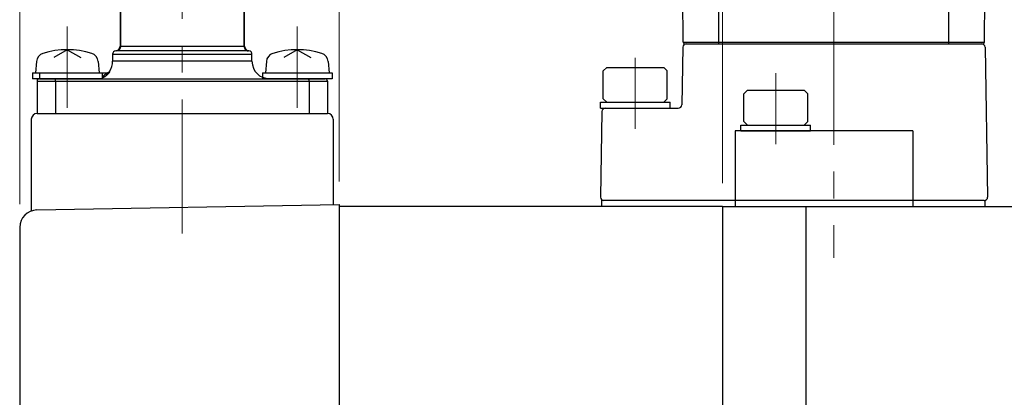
# Model space of a CAD drawing. Header units: millimetres. Extents: x 0 to 840, y 0 to 594.
# Tile 57 of 139: x 333 to 418, y 322 to 355. Entities that reach past the tile are written whole.
import ezdxf

# ---------------------------------------------------------------- set-up
doc = ezdxf.new("R2010")
doc.units = ezdxf.units.MM
doc.header["$LTSCALE"] = 0.36378
doc.linetypes.add('CENTER', pattern=[50.8, 31.75, -6.35, 6.35, -6.35])
doc.layers.add('NoLayerName_001', color=7, linetype='Continuous')
doc.layers.add('NoLayerName_003', color=7, linetype='Continuous')
doc.styles.get("Standard").update_dxf_attribs({"font": 'txt', "bigfont": 'extfont2'})
doc.dimstyles.get("Standard").update_dxf_attribs({"dimtxt": 2.5, "dimasz": 2.5, "dimexe": 1, "dimexo": 1, "dimtad": 1, "dimdec": 3, "dimzin": 0, "dimdsep": 46, "dimtxsty": 'Standard', "dimcen": 2.5, "dimadec": 3, "dimazin": 0, "dimtfac": 0.75, "dimtdec": 3, "dimtmove": 0, "dimatfit": 3, "dimfxl": 1, "dimarcsym": 0})

# ---------------------------------------------------------------- blocks, each defined once
blk = doc.blocks.new('_OPEN30')
at = {"color": 0, "linetype": 'ByBlock', "lineweight": -2}
for p, q in [((-1, 0.267949), (0, 0)), ((0, 0), (-1, -0.267949)), ((0, 0), (-1, 0))]:
    blk.add_line(p, q, dxfattribs=at)
blk = doc.blocks.new('*D70')
at = {"layer": 'Defpoints', "color": 0}
for p in [(393.597, 395.225), (393.597, 338.419), (489.197, 324.684)]:
    blk.add_point(p, dxfattribs=at)
at = {"layer": 'NoLayerName_001', "color": 0, "linetype": 'Continuous', "lineweight": 13}
for p, q in [((393.597, 340.419), (393.597, 397.225)), ((489.197, 326.684), (489.197, 397.225)), ((486.197, 395.225), (396.597, 395.225))]:
    blk.add_line(p, q, dxfattribs=at)
at = {"layer": 'NoLayerName_001', "color": 0, "lineweight": 13, "xscale": 3, "yscale": 3, "zscale": 3, "rotation": 180}
blk.add_blockref('_OPEN30', (393.597, 395.225), dxfattribs=at)
at = {"layer": 'NoLayerName_001', "color": 0, "lineweight": 13, "xscale": 3, "yscale": 3, "zscale": 3}
blk.add_blockref('_OPEN30', (489.197, 395.225), dxfattribs=at)
at = {"layer": 'NoLayerName_001', "color": 0, "lineweight": 13, "insert": (441.397, 400.725), "char_height": 7, "attachment_point": 5}
blk.add_mtext('\\W0.8000;ＬＭ', dxfattribs=at)
blk = doc.blocks.new('*D71')
at = {"layer": 'Defpoints', "color": 0}
for p in [(489.197, 408.291), (489.197, 338.419), (333.097, 336.611)]:
    blk.add_point(p, dxfattribs=at)
at = {"layer": 'NoLayerName_001', "color": 0, "linetype": 'Continuous', "lineweight": 13}
for p, q in [((333.097, 338.611), (333.097, 410.291)), ((489.197, 340.419), (489.197, 410.291)), ((336.097, 408.291), (486.197, 408.291))]:
    blk.add_line(p, q, dxfattribs=at)
at = {"layer": 'NoLayerName_001', "color": 0, "lineweight": 13, "xscale": 3, "yscale": 3, "zscale": 3, "rotation": 180}
blk.add_blockref('_OPEN30', (333.097, 408.291), dxfattribs=at)
at = {"layer": 'NoLayerName_001', "color": 0, "lineweight": 13, "xscale": 3, "yscale": 3, "zscale": 3}
blk.add_blockref('_OPEN30', (489.197, 408.291), dxfattribs=at)
at = {"layer": 'NoLayerName_001', "color": 0, "lineweight": 13, "insert": (411.147, 413.791), "char_height": 7, "attachment_point": 5}
blk.add_mtext('\\W0.8000;ＬＬ', dxfattribs=at)
blk = doc.blocks.new('*D72')
at = {"layer": 'Defpoints', "color": 0}
for p in [(333.097, 420.16), (333.097, 336.611), (529.197, 287.419)]:
    blk.add_point(p, dxfattribs=at)
at = {"layer": 'NoLayerName_001', "color": 0, "linetype": 'Continuous', "lineweight": 13}
for p, q in [((333.097, 338.611), (333.097, 422.16)), ((529.197, 289.419), (529.197, 422.16)), ((526.197, 420.16), (336.097, 420.16))]:
    blk.add_line(p, q, dxfattribs=at)
at = {"layer": 'NoLayerName_001', "color": 0, "lineweight": 13, "xscale": 3, "yscale": 3, "zscale": 3, "rotation": 180}
blk.add_blockref('_OPEN30', (333.097, 420.16), dxfattribs=at)
at = {"layer": 'NoLayerName_001', "color": 0, "lineweight": 13, "xscale": 3, "yscale": 3, "zscale": 3}
blk.add_blockref('_OPEN30', (529.197, 420.16), dxfattribs=at)
at = {"layer": 'NoLayerName_001', "color": 0, "lineweight": 13, "insert": (431.147, 425.66), "char_height": 7, "attachment_point": 5}
blk.add_mtext('\\W0.8000;Ｌ', dxfattribs=at)
blk = doc.blocks.new('*D73')
at = {"layer": 'Defpoints', "color": 0}
for p in [(360.597, 395.225), (360.597, 338.565), (393.597, 338.419)]:
    blk.add_point(p, dxfattribs=at)
at = {"layer": 'NoLayerName_001', "color": 0, "linetype": 'Continuous', "lineweight": 13}
for p, q in [((360.597, 340.565), (360.597, 397.225)), ((393.597, 340.419), (393.597, 397.225)), ((390.597, 395.225), (363.597, 395.225))]:
    blk.add_line(p, q, dxfattribs=at)
at = {"layer": 'NoLayerName_001', "color": 0, "lineweight": 13, "xscale": 3, "yscale": 3, "zscale": 3, "rotation": 180}
blk.add_blockref('_OPEN30', (360.597, 395.225), dxfattribs=at)
at = {"layer": 'NoLayerName_001', "color": 0, "lineweight": 13, "xscale": 3, "yscale": 3, "zscale": 3}
blk.add_blockref('_OPEN30', (393.597, 395.225), dxfattribs=at)
at = {"layer": 'NoLayerName_001', "color": 0, "lineweight": 13, "insert": (377.097, 400.725), "char_height": 7, "attachment_point": 5}
blk.add_mtext('\\W0.8000;33', dxfattribs=at)
blk = doc.blocks.new('JZB_0023')
at = {"layer": 'NoLayerName_001', "color": 8, "linetype": 'CENTER', "lineweight": 13}
blk.add_line((3, 0), (3, 1.7), dxfattribs=at)
at = {"layer": 'NoLayerName_001', "color": 7, "linetype": 'Continuous', "lineweight": 25}
for p, q in [((0, 0.6), (0, 1.1)), ((0, 1.1), (6, 1.1)), ((6, 0.6), (6, 1.1)), ((0, 0.6), (6, 0.6))]:
    blk.add_line(p, q, dxfattribs=at)
blk = doc.blocks.new('JZB_0024')
at = {"layer": 'NoLayerName_001', "color": 8, "linetype": 'CENTER', "lineweight": 13}
blk.add_line((3, 0), (3, 1.7), dxfattribs=at)
at = {"layer": 'NoLayerName_001', "color": 7, "linetype": 'Continuous', "lineweight": 25}
for p, q in [((0, 0.6), (0, 1.1)), ((0, 1.1), (6, 1.1)), ((6, 0.6), (6, 1.1)), ((0, 0.6), (6, 0.6))]:
    blk.add_line(p, q, dxfattribs=at)

msp = doc.modelspace()

# ---------------------------------------------------------------- linework, layer by layer
at = {"layer": 'NoLayerName_001', "color": 7, "linetype": 'Continuous', "lineweight": 25}
for p, q in [((341.7471, 362.819), (341.7471, 352.2076)), ((352.4471, 352.2076), (352.4471, 362.819)), ((390.235, 352.5677), (390.1971, 356.919)), ((416.1591, 352.5677), (416.1971, 356.919)), ((337.1971, 351.919), (336.0342, 351.2476)), ((337.1971, 351.919), (338.36, 351.2476)), ((356.9971, 351.919), (355.8342, 351.2476)), ((356.9971, 351.919), (358.16, 351.2476)), ((390.1832, 352.124), (390.0969, 347.1776)), ((390.385, 352.419), (416.0091, 352.419)), ((390.4971, 352.4188), (415.8971, 352.4188)), ((416.2109, 352.124), (416.4361, 339.224)), ((341.0971, 351.519), (341.0971, 350.919)), ((353.0971, 350.919), (353.0971, 351.519)), ((334.533, 350.9009), (334.4471, 349.919)), ((339.8612, 350.9009), (339.9471, 349.919)), ((354.333, 350.9009), (354.2471, 349.919)), ((359.6612, 350.9009), (359.7471, 349.919)), ((383.3471, 350.0828), (383.6471, 350.3828)), ((383.6471, 350.3828), (388.5471, 350.3828)), ((388.8471, 350.0828), (388.5471, 350.3828)), ((334.1971, 349.919), (340.1971, 349.919)), ((334.1971, 349.919), (334.1971, 349.419)), ((340.1971, 349.419), (334.1971, 349.419)), ((334.5971, 349.419), (334.5971, 346.419)), ((334.7971, 349.919), (340.602, 349.919)), ((334.7971, 349.919), (340.602, 349.919)), ((334.7971, 349.419), (359.3971, 349.419)), ((340.1971, 349.919), (340.1971, 349.419)), ((353.9971, 349.919), (353.9971, 349.419)), ((353.9971, 349.919), (359.9971, 349.919)), ((359.9971, 349.419), (353.9971, 349.419)), ((359.9971, 349.919), (359.9971, 349.419)), ((383.3471, 347.6828), (383.3471, 350.0828)), ((388.8471, 347.6828), (388.8471, 350.0828)), ((336.1742, 349.219), (336.1742, 346.419)), ((358.02, 349.219), (358.02, 346.419)), ((359.5971, 349.219), (359.5971, 346.419)), ((383.6471, 347.3828), (383.3471, 347.6828)), ((388.5471, 347.3828), (388.8471, 347.6828)), ((395.4471, 348.1188), (395.7471, 348.4188)), ((395.4471, 345.7188), (395.4471, 348.1188)), ((395.7471, 348.4188), (400.6471, 348.4188)), ((400.9471, 348.1188), (400.6471, 348.4188)), ((400.9471, 345.7188), (400.9471, 348.1188)), ((383.5311, 346.8828), (389.7969, 346.8828)), ((334.0971, 345.919), (334.0971, 338.0252)), ((334.5971, 346.419), (359.5971, 346.419)), ((360.0971, 345.919), (360.0971, 338.5563)), ((383.2311, 346.588), (383.1026, 339.224)), ((395.7471, 345.4188), (395.4471, 345.7188)), ((400.6471, 345.4188), (400.9471, 345.7188)), ((409.9971, 344.9188), (394.6971, 344.9188)), ((334.5709, 338.1107), (360.5971, 338.565)), ((360.5971, 338.565), (360.5971, 218.2759)), ((393.5971, 338.419), (360.5971, 338.419)), ((383.1971, 338.9188), (383.1971, 338.3835)), ((416.1362, 338.9188), (383.1971, 338.9188)), ((393.5971, 338.419), (393.5971, 218.419)), ((393.5971, 338.419), (489.1971, 338.419)), ((400.7971, 338.419), (400.7971, 218.419)), ((416.1971, 338.9188), (416.1971, 338.419)), ((333.0971, 336.611), (333.0971, 220.23))]:
    msp.add_line(p, q, dxfattribs=at)
at = {"layer": 'NoLayerName_001', "color": 8, "linetype": 'Continuous', "lineweight": 25}
for p, q in [((341.7695, 362.819), (341.7695, 352.2028)), ((352.4246, 352.2028), (352.4246, 362.819)), ((393.2976, 352.419), (393.2976, 357.069)), ((413.0966, 352.419), (413.0966, 357.069)), ((352.4246, 352.2028), (341.7695, 352.2028)), ((390.235, 352.5677), (416.1591, 352.5677)), ((341.0971, 351.519), (353.0971, 351.519)), ((352.7318, 351.8121), (341.4623, 351.8121)), ((353.0971, 350.919), (341.0971, 350.919)), ((334.7971, 349.919), (334.7971, 349.419)), ((340.8154, 350.044), (340.8444, 350.044)), ((334.5971, 349.219), (359.5971, 349.219))]:
    msp.add_line(p, q, dxfattribs=at)
at = {"layer": 'NoLayerName_001', "color": 2, "linetype": 'CENTER', "lineweight": 13}
for p, q in [((403.1971, 355.2748), (403.1971, 333.9934)), ((337.1971, 346.919), (337.1971, 353.919)), ((356.9971, 346.919), (356.9971, 353.919)), ((356.9971, 346.919), (356.9971, 353.919))]:
    msp.add_line(p, q, dxfattribs=at)
at = {"layer": 'NoLayerName_001', "color": 8, "linetype": 'CENTER', "lineweight": 13}
for p, q in [((386.0971, 345.0974), (386.0971, 351.2188)), ((398.1971, 343.7752), (398.1971, 349.8967))]:
    msp.add_line(p, q, dxfattribs=at)
at = {"layer": 'NoLayerName_001', "color": 190, "linetype": 'Continuous', "lineweight": 25}
for p, q in [((394.6971, 344.9188), (394.6971, 338.419)), ((409.9971, 344.9188), (409.9971, 338.419))]:
    msp.add_line(p, q, dxfattribs=at)
at = {"layer": 'NoLayerName_001', "color": 7, "linetype": 'Continuous', "lineweight": 25}
for centre, radius, start, end in [((337.1971, 344.919), 7, 72.473222, 107.526778), ((341.3971, 351.519), 0.3, 94.096044, 180), ((341.3471, 352.2173), 0.4, 274.096023, 359.999706), ((352.8471, 352.2173), 0.4, 180.000295, 265.903977), ((352.7971, 351.519), 0.3, 0, 85.903956), ((356.9971, 344.919), 7, 72.473222, 107.526778), ((390.4831, 352.1188), 0.3, 90, 179), ((390.385, 352.569), 0.15, 180.5, 270), ((415.911, 352.1188), 0.3, 1, 90), ((416.0091, 352.569), 0.15, 270, 359.5), ((335.3299, 350.8312), 0.8, 107.526778, 175), ((339.0642, 350.8312), 0.8, 5, 72.473222), ((355.1299, 350.8312), 0.8, 107.526778, 175), ((358.8642, 350.8312), 0.8, 5, 72.473222), ((339.5971, 350.919), 1.5, 324.314665, 0), ((354.5971, 350.919), 1.5, 180, 270), ((334.7971, 349.219), 0.2, 90, 180), ((340.5717, 350.219), 0.3, 282.069926, 324.314665), ((359.3971, 349.219), 0.2, 0, 90), ((383.5311, 346.5828), 0.3, 90, 179), ((389.7969, 347.1828), 0.3, 270, 359), ((334.5971, 345.919), 0.5, 90, 180), ((359.5971, 345.919), 0.5, 0, 90), ((383.4025, 339.2188), 0.3, 179, 270), ((416.1362, 339.2188), 0.3, 270, 1), ((334.5971, 336.611), 1.5, 91, 180)]:
    msp.add_arc(centre, radius, start, end, dxfattribs=at)
at = {"layer": 'NoLayerName_001', "color": 8, "linetype": 'Continuous', "lineweight": 25}
for centre, radius, start, end in [((341.3472, 352.2077), 0.3999, 280.218682, 359.989426), ((352.8469, 352.2077), 0.3999, 180.010123, 259.781221), ((393.7856, 352.716), 0.6758, 206.117612, 211.314862), ((340.6016, 350.2172), 0.2981, 270.031833, 324.498081)]:
    msp.add_arc(centre, radius, start, end, dxfattribs=at)
for points, knots in [([(341.4181, 351.8141), (341.4177, 351.8142), (341.4168, 351.8143), (341.4155, 351.8145), (341.4142, 351.8147), (341.4129, 351.8149), (341.4116, 351.815), (341.4103, 351.8152), (341.409, 351.8153), (341.4077, 351.8155), (341.4064, 351.8157), (341.4051, 351.8158), (341.4038, 351.816), (341.4025, 351.8161), (341.4012, 351.8162), (341.3999, 351.8164), (341.3986, 351.8165), (341.3973, 351.8166), (341.3959, 351.8168), (341.3946, 351.8169), (341.3933, 351.817), (341.392, 351.8171), (341.3907, 351.8172), (341.3894, 351.8173), (341.3881, 351.8174), (341.3868, 351.8175), (341.3855, 351.8176), (341.3842, 351.8177), (341.3831, 351.8178), (341.3813, 351.8179), (341.3798, 351.818), (341.3783, 351.8181), (341.3776, 351.8181), (341.3769, 351.8182), (341.3763, 351.8182), (341.3759, 351.8183), (341.3756, 351.8183)], [0, 0, 0, 0, 0.001314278, 0.002628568, 0.003942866, 0.005257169, 0.006571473, 0.007885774, 0.009200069, 0.010514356, 0.011828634, 0.013142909, 0.014457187, 0.015771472, 0.01708577, 0.018400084, 0.019714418, 0.021028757, 0.022343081, 0.023657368, 0.024971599, 0.02628575, 0.02759984, 0.028913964, 0.030228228, 0.031542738, 0.032857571, 0.034172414, 0.035486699, 0.036143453, 0.039431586, 0.040085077, 0.040735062, 0.041408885, 0.042055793, 0.042714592, 0.042714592, 0.042714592, 0.042714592]), ([(341.7695, 352.2028), (341.7694, 352.1968), (341.7693, 352.1849), (341.7681, 352.1671), (341.7661, 352.1493), (341.7634, 352.1317), (341.7599, 352.1141), (341.7556, 352.0967), (341.7506, 352.0795), (341.7448, 352.0625), (341.7383, 352.0458), (341.7311, 352.0295), (341.7231, 352.0134), (341.7144, 351.9978), (341.7051, 351.9825), (341.6951, 351.9677), (341.6844, 351.9534), (341.6731, 351.9395), (341.6611, 351.9262), (341.6486, 351.9134), (341.6356, 351.9012), (341.6219, 351.8896), (341.6078, 351.8786), (341.5931, 351.8683), (341.578, 351.8586), (341.5625, 351.8497), (341.5466, 351.8415), (341.5303, 351.834), (341.5137, 351.8273), (341.4968, 351.8214), (341.4797, 351.8162), (341.4681, 351.8135), (341.4623, 351.8121)], [0, 0, 0, 0, 0.01782488, 0.03568105, 0.05356221, 0.07146175, 0.08937307, 0.10728978, 0.12520603, 0.1431168, 0.16102032, 0.17891764, 0.19680967, 0.21469721, 0.23258117, 0.25046272, 0.26834354, 0.28622567, 0.30410997, 0.3219967, 0.33988627, 0.35777937, 0.37567727, 0.39358199, 0.41149639, 0.42941974, 0.44734551, 0.46526625, 0.48317423, 0.50106184, 0.51892186, 0.53674783, 0.53674783, 0.53674783, 0.53674783]), ([(341.7695, 352.2028), (341.7693, 352.2028), (341.7689, 352.2028), (341.7682, 352.2028), (341.7675, 352.2028), (341.7668, 352.2028), (341.7661, 352.2028), (341.7654, 352.2028), (341.7648, 352.2028), (341.7641, 352.2029), (341.7634, 352.2029), (341.7627, 352.2029), (341.762, 352.203), (341.7614, 352.203), (341.7607, 352.203), (341.76, 352.2031), (341.7593, 352.2031), (341.7586, 352.2032), (341.758, 352.2033), (341.7573, 352.2033), (341.7566, 352.2034), (341.7559, 352.2035), (341.7552, 352.2036), (341.7546, 352.2037), (341.7539, 352.2038), (341.7532, 352.2039), (341.7526, 352.2041), (341.7519, 352.2043), (341.7512, 352.2044), (341.7506, 352.2046), (341.7499, 352.2049), (341.7493, 352.2051), (341.7487, 352.2054), (341.7481, 352.2058), (341.7476, 352.2063), (341.7472, 352.2069), (341.7471, 352.2074), (341.7471, 352.2076)], [0, 0, 0, 0, 0.000681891, 0.001363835, 0.00204582, 0.002727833, 0.003409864, 0.004091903, 0.004773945, 0.005455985, 0.006138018, 0.006820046, 0.007502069, 0.008184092, 0.008866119, 0.00954816, 0.010230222, 0.01091228, 0.011594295, 0.01227626, 0.0129582, 0.013640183, 0.014322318, 0.015004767, 0.015687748, 0.016371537, 0.017056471, 0.01774209, 0.018426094, 0.019106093, 0.019780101, 0.020453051, 0.021140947, 0.021863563, 0.022597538, 0.023298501, 0.023968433, 0.023968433, 0.023968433, 0.023968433]), ([(352.4471, 352.2076), (352.447, 352.2074), (352.447, 352.2069), (352.4465, 352.2063), (352.446, 352.2058), (352.4454, 352.2054), (352.4448, 352.2051), (352.4442, 352.2049), (352.4435, 352.2046), (352.4429, 352.2044), (352.4422, 352.2043), (352.4416, 352.2041), (352.4409, 352.2039), (352.4402, 352.2038), (352.4396, 352.2037), (352.4389, 352.2036), (352.4382, 352.2035), (352.4375, 352.2034), (352.4369, 352.2033), (352.4362, 352.2033), (352.4355, 352.2032), (352.4348, 352.2031), (352.4341, 352.2031), (352.4335, 352.203), (352.4328, 352.203), (352.4321, 352.203), (352.4314, 352.2029), (352.4307, 352.2029), (352.43, 352.2029), (352.4294, 352.2028), (352.4287, 352.2028), (352.428, 352.2028), (352.4273, 352.2028), (352.4266, 352.2028), (352.426, 352.2028), (352.4253, 352.2028), (352.4248, 352.2028), (352.4246, 352.2028)], [0, 0, 0, 0, 0.000669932, 0.001370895, 0.00210487, 0.002827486, 0.003515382, 0.004188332, 0.00486234, 0.005542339, 0.006226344, 0.006911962, 0.007596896, 0.008280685, 0.008963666, 0.009646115, 0.010328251, 0.011010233, 0.011692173, 0.012374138, 0.013056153, 0.013738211, 0.014420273, 0.015102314, 0.015784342, 0.016466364, 0.017148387, 0.017830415, 0.018512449, 0.019194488, 0.01987653, 0.020558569, 0.0212406, 0.021922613, 0.022604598, 0.023286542, 0.023968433, 0.023968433, 0.023968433, 0.023968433]), ([(352.4246, 352.2028), (352.4247, 352.1968), (352.4248, 352.1849), (352.426, 352.1671), (352.428, 352.1493), (352.4307, 352.1317), (352.4342, 352.1141), (352.4385, 352.0967), (352.4435, 352.0795), (352.4493, 352.0625), (352.4558, 352.0458), (352.4631, 352.0295), (352.471, 352.0134), (352.4797, 351.9978), (352.489, 351.9825), (352.4991, 351.9677), (352.5097, 351.9534), (352.5211, 351.9395), (352.533, 351.9262), (352.5455, 351.9134), (352.5586, 351.9012), (352.5722, 351.8896), (352.5863, 351.8786), (352.601, 351.8683), (352.6161, 351.8586), (352.6316, 351.8497), (352.6476, 351.8415), (352.6639, 351.834), (352.6805, 351.8273), (352.6974, 351.8214), (352.7145, 351.8162), (352.726, 351.8135), (352.7318, 351.8121)], [0, 0, 0, 0, 0.01782488, 0.03568105, 0.05356221, 0.07146175, 0.08937307, 0.10728978, 0.12520603, 0.1431168, 0.16102032, 0.17891764, 0.19680967, 0.21469721, 0.23258117, 0.25046272, 0.26834354, 0.28622567, 0.30410997, 0.3219967, 0.33988627, 0.35777937, 0.37567727, 0.39358199, 0.41149639, 0.42941974, 0.44734551, 0.46526624, 0.48317423, 0.50106184, 0.51892186, 0.53674783, 0.53674783, 0.53674783, 0.53674783]), ([(352.8185, 351.8183), (352.8183, 351.8183), (352.8178, 351.8182), (352.8172, 351.8182), (352.8165, 351.8181), (352.8159, 351.8181), (352.8143, 351.818), (352.8126, 351.8179), (352.8106, 351.8178), (352.8093, 351.8177), (352.808, 351.8176), (352.8067, 351.8175), (352.8054, 351.8174), (352.8041, 351.8173), (352.8028, 351.8172), (352.8014, 351.8171), (352.8001, 351.8169), (352.7988, 351.8168), (352.7975, 351.8167), (352.7962, 351.8166), (352.7949, 351.8164), (352.7936, 351.8163), (352.7923, 351.8162), (352.791, 351.816), (352.7897, 351.8159), (352.7884, 351.8157), (352.7871, 351.8156), (352.7858, 351.8154), (352.7845, 351.8153), (352.7832, 351.8151), (352.7819, 351.8149), (352.7805, 351.8148), (352.7792, 351.8146), (352.7779, 351.8144), (352.7769, 351.8143), (352.7762, 351.8142), (352.776, 351.8141)], [0, 0, 0, 0, 0.000658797, 0.001305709, 0.001979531, 0.002629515, 0.003283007, 0.006571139, 0.00788493, 0.009199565, 0.010514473, 0.011829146, 0.013143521, 0.014457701, 0.015771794, 0.017085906, 0.0184001, 0.019714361, 0.02102867, 0.022343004, 0.023657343, 0.024971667, 0.026285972, 0.027600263, 0.028914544, 0.030228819, 0.031543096, 0.032857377, 0.034171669, 0.035485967, 0.03680027, 0.038114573, 0.039428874, 0.040743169, 0.042057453, 0.042714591, 0.042714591, 0.042714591, 0.042714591]), ([(341.4623, 351.8121), (341.4616, 351.8121), (341.4601, 351.8121), (341.4579, 351.8121), (341.4557, 351.8121), (341.4535, 351.8121), (341.4513, 351.8122), (341.449, 351.8122), (341.4468, 351.8122), (341.4446, 351.8123), (341.4424, 351.8124), (341.4402, 351.8124), (341.438, 351.8125), (341.4358, 351.8126), (341.4336, 351.8127), (341.4313, 351.8129), (341.4291, 351.813), (341.4269, 351.8132), (341.4247, 351.8134), (341.4225, 351.8136), (341.4203, 351.8138), (341.4189, 351.814), (341.4181, 351.8141)], [0, 0, 0, 0, 0.00221236, 0.004424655, 0.006636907, 0.008849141, 0.011061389, 0.013273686, 0.015486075, 0.017698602, 0.019911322, 0.022124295, 0.024337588, 0.026551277, 0.028765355, 0.030979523, 0.033193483, 0.035407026, 0.037620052, 0.039832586, 0.042044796, 0.04425701, 0.04425701, 0.04425701, 0.04425701]), ([(352.776, 351.8141), (352.7753, 351.814), (352.7738, 351.8138), (352.7716, 351.8136), (352.7694, 351.8134), (352.7672, 351.8132), (352.765, 351.813), (352.7628, 351.8129), (352.7606, 351.8127), (352.7584, 351.8126), (352.7561, 351.8125), (352.7539, 351.8124), (352.7517, 351.8124), (352.7495, 351.8123), (352.7473, 351.8122), (352.7451, 351.8122), (352.7429, 351.8122), (352.7407, 351.8121), (352.7385, 351.8121), (352.7362, 351.8121), (352.734, 351.8121), (352.7326, 351.8121), (352.7318, 351.8121)], [0, 0, 0, 0, 0.002212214, 0.004424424, 0.006636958, 0.008849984, 0.011063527, 0.013277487, 0.015491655, 0.017705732, 0.019919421, 0.022132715, 0.024345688, 0.026558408, 0.028770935, 0.030983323, 0.033195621, 0.035407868, 0.037620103, 0.039832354, 0.04204465, 0.04425701, 0.04425701, 0.04425701, 0.04425701]), ([(340.1971, 349.6087), (340.198, 349.6092), (340.2077, 349.6137), (340.2259, 349.6227), (340.2514, 349.6362), (340.2765, 349.6504), (340.3012, 349.6654), (340.3255, 349.6811), (340.3492, 349.6975), (340.3725, 349.7146), (340.3953, 349.7324), (340.4175, 349.7509), (340.4391, 349.7701), (340.4602, 349.7898), (340.4807, 349.8101), (340.4938, 349.8242), (340.5004, 349.8312)], [0, 0, 0, 0, 0.00312296, 0.03200127, 0.06088057, 0.08976023, 0.11864021, 0.14752107, 0.17640405, 0.20529073, 0.23417971, 0.26306748, 0.29194992, 0.32082239, 0.34967977, 0.37851664, 0.37851664, 0.37851664, 0.37851664]), ([(340.5005, 349.8312), (340.5012, 349.8316), (340.5026, 349.8323), (340.5047, 349.8335), (340.5068, 349.8346), (340.5089, 349.8358), (340.511, 349.837), (340.5131, 349.8382), (340.5151, 349.8393), (340.5172, 349.8405), (340.5193, 349.8417), (340.5213, 349.843), (340.5234, 349.8442), (340.5254, 349.8454), (340.5275, 349.8467), (340.5295, 349.8479), (340.5316, 349.8492), (340.5336, 349.8504), (340.5356, 349.8517), (340.5376, 349.853), (340.5397, 349.8543), (340.5417, 349.8556), (340.5437, 349.8569), (340.5457, 349.8582), (340.5476, 349.8595), (340.5496, 349.8609), (340.5516, 349.8622), (340.5536, 349.8636), (340.5555, 349.865), (340.5575, 349.8663), (340.5594, 349.8677), (340.5613, 349.8691), (340.5633, 349.8706), (340.5652, 349.872), (340.5671, 349.8734), (340.569, 349.8749), (340.5709, 349.8764), (340.5727, 349.8779), (340.5746, 349.8794), (340.5765, 349.8809), (340.5777, 349.8819), (340.5783, 349.8824)], [0, 0, 0, 0, 0.002391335, 0.004782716, 0.007174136, 0.009565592, 0.01195708, 0.014348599, 0.016740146, 0.019131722, 0.021523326, 0.02391496, 0.026306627, 0.02869833, 0.031090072, 0.033481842, 0.035873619, 0.038265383, 0.040657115, 0.043048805, 0.045440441, 0.04783202, 0.050223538, 0.052615, 0.05500641, 0.057397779, 0.059789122, 0.062180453, 0.064571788, 0.066963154, 0.069354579, 0.071746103, 0.074137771, 0.076529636, 0.078921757, 0.081314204, 0.083707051, 0.086100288, 0.088493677, 0.090886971, 0.093279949, 0.093279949, 0.093279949, 0.093279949]), ([(340.7031, 349.8244), (340.7012, 349.8231), (340.6973, 349.8205), (340.6911, 349.8171), (340.6847, 349.8141), (340.6782, 349.8113), (340.6715, 349.809), (340.6647, 349.807), (340.6578, 349.8053), (340.6509, 349.804), (340.6439, 349.803), (340.6369, 349.8022), (340.6299, 349.8018), (340.6228, 349.8016), (340.6158, 349.8016), (340.6087, 349.8019), (340.6017, 349.8025), (340.5947, 349.8032), (340.5877, 349.8041), (340.5807, 349.8053), (340.5738, 349.8066), (340.5669, 349.8081), (340.5601, 349.8098), (340.5533, 349.8116), (340.5465, 349.8136), (340.5398, 349.8157), (340.5331, 349.8179), (340.5265, 349.8203), (340.5199, 349.8228), (340.5134, 349.8255), (340.5069, 349.8283), (340.5027, 349.8302), (340.5005, 349.8312)], [0, 0, 0, 0, 0.00703598, 0.01408653, 0.02115248, 0.02823085, 0.03531542, 0.04239707, 0.04946597, 0.05652377, 0.06357658, 0.07062831, 0.07768076, 0.08473376, 0.09178535, 0.09883256, 0.10587624, 0.11291889, 0.11996219, 0.12700702, 0.13405352, 0.14110111, 0.14814855, 0.1551943, 0.16223838, 0.16928136, 0.17632351, 0.18336487, 0.19040517, 0.19744392, 0.20448038, 0.21151358, 0.21151358, 0.21151358, 0.21151358]), ([(340.5783, 349.8824), (340.5789, 349.8829), (340.5801, 349.884), (340.5819, 349.8855), (340.5837, 349.8871), (340.5855, 349.8887), (340.5873, 349.8903), (340.589, 349.892), (340.5907, 349.8936), (340.5924, 349.8953), (340.5941, 349.897), (340.5957, 349.8988), (340.5973, 349.9006), (340.5989, 349.9024), (340.6004, 349.9043), (340.6018, 349.9062), (340.6032, 349.9082), (340.6044, 349.9102), (340.6055, 349.9124), (340.6062, 349.9146), (340.6063, 349.9172), (340.6042, 349.919), (340.6026, 349.9189), (340.6018, 349.919)], [0, 0, 0, 0, 0.002392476, 0.004784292, 0.007175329, 0.009565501, 0.011954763, 0.014343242, 0.016731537, 0.019120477, 0.021511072, 0.023904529, 0.026302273, 0.028705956, 0.031114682, 0.0335205, 0.035917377, 0.038304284, 0.04068639, 0.043086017, 0.045482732, 0.04785554, 0.050252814, 0.050252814, 0.050252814, 0.050252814]), ([(340.7794, 349.9149), (340.7787, 349.9138), (340.7771, 349.9118), (340.7748, 349.9087), (340.7725, 349.9057), (340.7702, 349.9026), (340.7679, 349.8996), (340.7655, 349.8966), (340.7632, 349.8936), (340.7608, 349.8906), (340.7584, 349.8876), (340.756, 349.8846), (340.7536, 349.8817), (340.7512, 349.8787), (340.7487, 349.8758), (340.7463, 349.8728), (340.7438, 349.8699), (340.7414, 349.867), (340.7389, 349.8641), (340.7364, 349.8612), (340.7339, 349.8583), (340.7314, 349.8554), (340.7288, 349.8525), (340.7263, 349.8496), (340.7238, 349.8468), (340.7212, 349.8439), (340.7186, 349.8411), (340.7161, 349.8383), (340.7135, 349.8355), (340.7109, 349.8327), (340.7083, 349.8299), (340.7057, 349.8271), (340.7039, 349.8252), (340.703, 349.8243)], [0, 0, 0, 0, 0.00382402, 0.00764803, 0.01147202, 0.01529598, 0.0191199, 0.0229438, 0.0267677, 0.03059161, 0.03441554, 0.0382395, 0.04206349, 0.04588751, 0.04971157, 0.05353566, 0.05735978, 0.06118391, 0.06500807, 0.06883222, 0.07265638, 0.07648052, 0.08030465, 0.08412877, 0.08795285, 0.0917769, 0.09560091, 0.09942487, 0.10324878, 0.10707261, 0.11089638, 0.11472005, 0.11854363, 0.11854363, 0.11854363, 0.11854363]), ([(340.8444, 350.044), (340.8453, 350.0433), (340.8481, 350.0422), (340.8474, 350.0378), (340.847, 350.0341), (340.846, 350.0304), (340.8448, 350.0268), (340.8436, 350.0231), (340.8422, 350.0196), (340.8407, 350.016), (340.8392, 350.0125), (340.8376, 350.0091), (340.836, 350.0056), (340.8343, 350.0022), (340.8326, 349.9987), (340.8308, 349.9954), (340.829, 349.992), (340.8272, 349.9886), (340.8254, 349.9853), (340.8235, 349.9819), (340.8216, 349.9786), (340.8197, 349.9753), (340.8177, 349.972), (340.8158, 349.9687), (340.8138, 349.9655), (340.8117, 349.9622), (340.8097, 349.959), (340.8077, 349.9558), (340.8056, 349.9525), (340.8035, 349.9493), (340.8014, 349.9462), (340.7993, 349.943), (340.7971, 349.9398), (340.795, 349.9366), (340.7928, 349.9335), (340.7906, 349.9304), (340.7884, 349.9272), (340.7862, 349.9241), (340.7839, 349.921), (340.7817, 349.9179), (340.7802, 349.9159), (340.7794, 349.9149)], [0, 0, 0, 0, 0.00365666, 0.00757764, 0.01137651, 0.01517659, 0.01901428, 0.02285067, 0.02667422, 0.03049323, 0.03431426, 0.03813816, 0.04196353, 0.04578871, 0.04961291, 0.05343651, 0.05725985, 0.06108322, 0.06490675, 0.06873045, 0.07255431, 0.07637824, 0.08020216, 0.08402609, 0.08785006, 0.0916741, 0.09549822, 0.09932242, 0.1031467, 0.10697103, 0.11079539, 0.11461973, 0.11844401, 0.12226821, 0.12609235, 0.12991645, 0.13374051, 0.13756456, 0.1413886, 0.14521264, 0.14903667, 0.14903667, 0.14903667, 0.14903667])]:
    msp.add_open_spline(points, degree=3, knots=knots, dxfattribs=at)
at = {"layer": 'NoLayerName_001', "color": 7, "linetype": 'Continuous', "lineweight": 25}
for points, knots in [([(336.1742, 349.219), (336.1742, 349.2207), (336.1742, 349.2241), (336.1742, 349.2291), (336.1744, 349.2342), (336.1745, 349.2392), (336.1747, 349.2443), (336.175, 349.2493), (336.1753, 349.2544), (336.1757, 349.2594), (336.1761, 349.2645), (336.1766, 349.2695), (336.1771, 349.2745), (336.1776, 349.2795), (336.1783, 349.2845), (336.179, 349.2895), (336.1797, 349.2945), (336.1805, 349.2995), (336.1813, 349.3045), (336.1823, 349.3095), (336.1832, 349.3144), (336.1843, 349.3194), (336.1854, 349.3243), (336.1866, 349.3292), (336.1878, 349.3341), (336.1891, 349.339), (336.1905, 349.3438), (336.192, 349.3486), (336.1936, 349.3534), (336.1953, 349.3582), (336.1971, 349.3629), (336.199, 349.3676), (336.201, 349.3723), (336.2031, 349.3768), (336.2054, 349.3813), (336.2078, 349.3858), (336.2104, 349.3901), (336.2131, 349.3944), (336.2161, 349.3985), (336.2193, 349.4024), (336.2216, 349.4048), (336.2228, 349.4061)], [0, 0, 0, 0, 0.00504769, 0.01009709, 0.01514791, 0.02019983, 0.02525261, 0.03030597, 0.0353597, 0.04041358, 0.04546743, 0.05052108, 0.05557441, 0.06062729, 0.06567964, 0.0707314, 0.07578253, 0.08083302, 0.08588284, 0.09093196, 0.09598043, 0.10102839, 0.10607612, 0.11112397, 0.11617244, 0.12122166, 0.12627115, 0.13132056, 0.13636989, 0.14141945, 0.14646989, 0.15152166, 0.15657353, 0.1616247, 0.16667554, 0.17172767, 0.17678339, 0.18184003, 0.18689505, 0.1919513, 0.19701749, 0.19701749, 0.19701749, 0.19701749]), ([(336.2228, 349.4061), (336.224, 349.4072), (336.2264, 349.4096), (336.2304, 349.4127), (336.2348, 349.4153), (336.2395, 349.4174), (336.2444, 349.4188), (336.2478, 349.4189), (336.2495, 349.419)], [0, 0, 0, 0, 0.005072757, 0.010138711, 0.015210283, 0.020314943, 0.025412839, 0.030469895, 0.030469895, 0.030469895, 0.030469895]), ([(340.1971, 349.4979), (340.2054, 349.5009), (340.2252, 349.5079), (340.256, 349.52), (340.2895, 349.5341), (340.3225, 349.5492), (340.3552, 349.5652), (340.3873, 349.582), (340.419, 349.5998), (340.4502, 349.6185), (340.4808, 349.6381), (340.5108, 349.6585), (340.5403, 349.6798), (340.5691, 349.7019), (340.5973, 349.7248), (340.6248, 349.7486), (340.6516, 349.7731), (340.6778, 349.7982), (340.6946, 349.8157), (340.703, 349.8243)], [0, 0, 0, 0, 0.02666448, 0.06297881, 0.09929418, 0.13561214, 0.17193221, 0.208254, 0.24457745, 0.28090289, 0.31723112, 0.35356348, 0.3899008, 0.42624, 0.46257652, 0.49890536, 0.53522114, 0.5715182, 0.60779073, 0.60779073, 0.60779073, 0.60779073]), ([(357.9714, 349.4061), (357.9701, 349.4072), (357.9677, 349.4096), (357.9637, 349.4127), (357.9593, 349.4153), (357.9546, 349.4174), (357.9497, 349.4188), (357.9463, 349.4189), (357.9446, 349.419)], [0, 0, 0, 0, 0.005072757, 0.010138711, 0.015210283, 0.020314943, 0.025412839, 0.030469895, 0.030469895, 0.030469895, 0.030469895]), ([(358.02, 349.219), (358.02, 349.2207), (358.02, 349.2241), (358.0199, 349.2291), (358.0198, 349.2342), (358.0196, 349.2392), (358.0194, 349.2443), (358.0191, 349.2493), (358.0188, 349.2544), (358.0185, 349.2594), (358.018, 349.2645), (358.0176, 349.2695), (358.0171, 349.2745), (358.0165, 349.2795), (358.0159, 349.2845), (358.0152, 349.2895), (358.0144, 349.2945), (358.0136, 349.2995), (358.0128, 349.3045), (358.0119, 349.3095), (358.0109, 349.3144), (358.0099, 349.3194), (358.0087, 349.3243), (358.0076, 349.3292), (358.0063, 349.3341), (358.005, 349.339), (358.0036, 349.3438), (358.0021, 349.3486), (358.0005, 349.3534), (357.9988, 349.3582), (357.997, 349.3629), (357.9952, 349.3676), (357.9932, 349.3723), (357.991, 349.3768), (357.9888, 349.3813), (357.9863, 349.3858), (357.9838, 349.3901), (357.981, 349.3944), (357.978, 349.3985), (357.9749, 349.4024), (357.9725, 349.4048), (357.9714, 349.4061)], [0, 0, 0, 0, 0.00504769, 0.01009709, 0.01514791, 0.02019983, 0.02525261, 0.03030597, 0.0353597, 0.04041358, 0.04546743, 0.05052108, 0.05557441, 0.06062729, 0.06567964, 0.0707314, 0.07578253, 0.08083302, 0.08588284, 0.09093196, 0.09598043, 0.10102839, 0.10607612, 0.11112397, 0.11617244, 0.12122166, 0.12627115, 0.13132056, 0.13636989, 0.14141945, 0.14646989, 0.15152166, 0.15657353, 0.1616247, 0.16667554, 0.17172767, 0.17678339, 0.18184003, 0.18689505, 0.1919513, 0.19701749, 0.19701749, 0.19701749, 0.19701749])]:
    msp.add_open_spline(points, degree=3, knots=knots, dxfattribs=at)
at = {"layer": 'NoLayerName_003', "color": 2, "linetype": 'CENTER', "lineweight": 13}
msp.add_line((347.0971, 366.119), (347.0971, 335.3883), dxfattribs=at)

# ---------------------------------------------------------------- block references
at = {"layer": 'NoLayerName_001'}
for name, p in [('JZB_0023', (383.0971, 346.2828)), ('JZB_0024', (395.1971, 344.3188))]:
    msp.add_blockref(name, p, dxfattribs=at)

# ---------------------------------------------------------------- dimensions: what is measured, and where the dimension line sits
at = {"layer": 'NoLayerName_001', "color": 3, "linetype": 'Continuous', "lineweight": 13}
for base, p1, p2, text, picture, middle in [((333.0971, 420.1604), (529.1971, 287.419), (333.0971, 336.611), '\\W0.8000;Ｌ', '*D72', (431.1471, 420.1604)), ((360.5971, 395.2247), (393.5971, 338.419), (360.5971, 338.565), '\\W0.8000;<>', '*D73', (377.0971, 395.2247)), ((393.5971, 395.2247), (489.1971, 324.6843), (393.5971, 338.419), '\\W0.8000;ＬＭ', '*D70', (441.3971, 395.2247))]:
    dim = msp.add_linear_dim(base=base, p1=p1, p2=p2, angle=180, text=text, dimstyle='Standard', override={"dimtxt": 7, "dimasz": 3, "dimexe": 2, "dimexo": 2, "dimgap": 2, "dimzin": 8, "dimblk": 'OPEN30', "dimclrd": 0, "dimclre": 0, "dimclrt": 0, "dimtp": 0, "dimtm": 0, "dimlwd": 13, "dimlwe": 13}, dxfattribs=at)
    dim.commit()
    dim.dimension.update_dxf_attribs({"geometry": picture, "text_midpoint": middle, "dimtype": 160})
dim = msp.add_linear_dim(base=(489.1971, 408.2908), p1=(333.0971, 336.611), p2=(489.1971, 338.419), text='\\W0.8000;ＬＬ', dimstyle='Standard', override={"dimtxt": 7, "dimasz": 3, "dimexe": 2, "dimexo": 2, "dimgap": 2, "dimzin": 8, "dimblk": 'OPEN30', "dimclrd": 0, "dimclre": 0, "dimclrt": 0, "dimtp": 0, "dimtm": 0, "dimlwd": 13, "dimlwe": 13}, dxfattribs=at)
dim.commit()
dim.dimension.update_dxf_attribs({"geometry": '*D71', "text_midpoint": (411.1471, 408.2908), "dimtype": 160})

doc.saveas('drawing.dxf')
